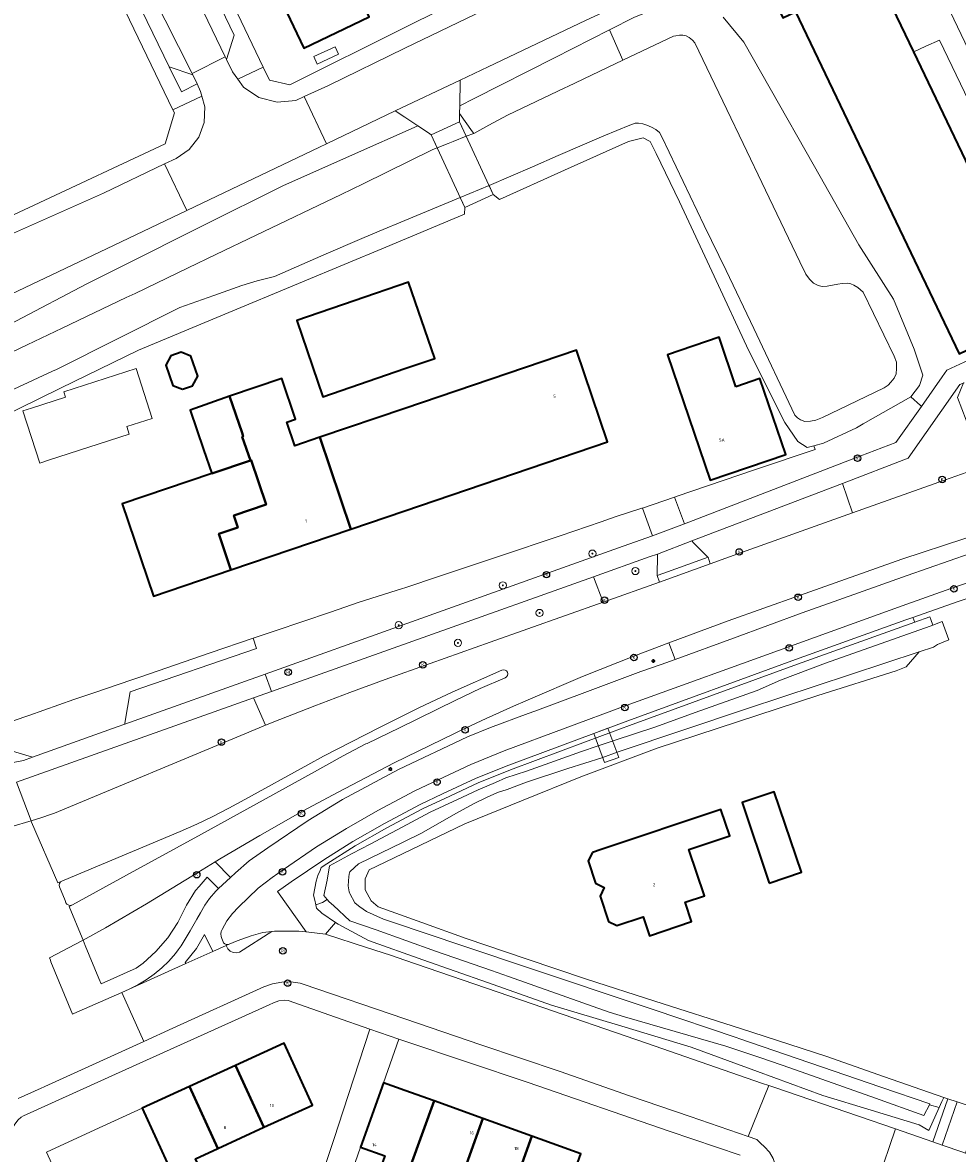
# Model space of a CAD drawing. Header units: metres. Extents: x 73718 to 76933, y 443658 to 446696.
# Tile 24 of 161: x 74457 to 74561, y 445266 to 445392. Entities that reach past the tile are written whole.
import ezdxf
from ezdxf.enums import TextEntityAlignment as Align

# ---------------------------------------------------------------- set-up
doc = ezdxf.new("R2010")
doc.units = ezdxf.units.M
for name, color, linetype, lineweight in [('B-WE-GR-BEPLANTING_CULTUUR_BODEMBEDEKKER-GV', 90, 'Continuous', 18), ('B-WE-GR-BEPLANTING_CULTUUR_BOSPLANTSOEN-GV', 90, 'Continuous', 18), ('B-WE-GR-BEPLANTING_CULTUUR_HEESTERS-GV', 90, 'Continuous', 18), ('B-WE-GR-BEPLANTING_CULTUUR_ROOS-GV', 90, 'Continuous', 18), ('B-WE-GR-BOOM-S', 90, 'Continuous', 25), ('B-WE-IE-MEUBILAIR-S', 7, 'Continuous', 25), ('B-WE-KW-KUNSTWERK_DEK-GV', 170, 'Continuous', 18), ('B-WE-OG-BEBOUWING-GV', 7, 'Continuous', 35), ('B-WE-OG-BEBOUWING-T18', 10, 'Continuous', 18), ('B-WE-OG-BEBOUWING_OVERBOUWING-GV', 7, 'Continuous', 18), ('B-WE-OG-TERREIN_BEGROEID-GV', 7, 'Continuous', 18), ('B-WE-OG-TERREIN_ERF-GV', 7, 'Continuous', 18), ('B-WE-OG-TERREIN_OEVER-GV', 7, 'Continuous', 18), ('B-WE-OG-WATER_SLOOT-GV', 120, 'Continuous', 18), ('B-WE-VH-GESLOTENVERHARDING_ASFALT-GV', 10, 'Continuous', 18), ('B-WE-VH-GESLOTENVERHARDING_BETON-GV', 10, 'Continuous', 18), ('B-WE-VH-HALFVERHARDING_GRASBETONSTEEN-GV', 130, 'Continuous', 18), ('B-WE-VH-ONVERHARD-GV', 252, 'Continuous', 18), ('B-WE-VH-OPENVERHARDING-GV', 30, 'Continuous', 18), ('B-WE-VH-OPENVERHARDING_BETONSTRAATSTEEN-GV', 30, 'Continuous', 18), ('B-WE-VH-OPENVERHARDING_STRAATBAKSTEEN-GV', 30, 'Continuous', 18), ('B-WE-VH-OPENVERHARDING_TEGEL-GV', 30, 'Continuous', 18)]:
    doc.layers.add(name, color=color, linetype=linetype, lineweight=lineweight)
doc.styles.add('NLCS-ISO', font='NLCS-ISO.ttf')
doc.styles.add('NLCS-ISO-M200-T18', font='NLCS-ISO.ttf', dxfattribs={"height": 0.36})

# ---------------------------------------------------------------- blocks, each defined once
blk = doc.blocks.new('SIE-MEUBILAIR_PAAL_LICHTMAST-SO')
for points in [[(-0.62, 0), (-1, 0)], [(-0.71, 0.71), (-0.44, 0.44)], [(0, 1), (0, 0.62)], [(0.44, 0.44), (0.71, 0.71)], [(1, 0), (0.62, 0)], [(-0.71, -0.71), (-0.44, -0.44)], [(0, -0.62), (0, -1)], [(0.44, -0.44), (0.71, -0.71)]]:
    blk.add_lwpolyline(points)
blk.add_circle((0, 0), 0.5)
blk = doc.blocks.new('SIE-MEUBILAIR_PUT_KOLK-SO')
blk.add_circle((0, 0), 1.8)
at = {"style": 'NLCS-ISO'}
blk.add_text('K', height=1.8, dxfattribs=at).set_placement((0, 0), align=Align.MIDDLE_CENTER)
blk = doc.blocks.new('SIE-MEUBILAIR_PUT_RIOOLPUT-SO')
blk.add_circle((0, 0), 1.8)
at = {"style": 'NLCS-ISO'}
blk.add_text('RI', height=1.8, dxfattribs=at).set_placement((0, 0), align=Align.MIDDLE_CENTER)
blk = doc.blocks.new('SGR-BOOM_GBKN-SO')
at = {"linetype": 'ByBlock', "lineweight": 18}
h = blk.add_hatch(color=0, dxfattribs=at)
h.dxf.hatch_style = 1
edge = h.paths.add_edge_path()
edge.add_arc((0, 0), 0.25, 0, 360)
at = {"color": 0, "linetype": 'ByBlock', "lineweight": 18}
for radius in [2, 0.25]:
    blk.add_circle((0, 0), radius, dxfattribs=at)
at = {"color": 0, "linetype": 'ByBlock', "lineweight": 18, "style": 'NLCS-ISO'}
blk.add_attdef('SOORT', (2.5, 0), '', height=1.5, dxfattribs=at)

msp = doc.modelspace()

# ---------------------------------------------------------------- linework, layer by layer
at = {"layer": 'B-WE-GR-BEPLANTING_CULTUUR_BODEMBEDEKKER-GV', "flags": 128}
for points in [[(74530.078, 445321.397), (74536.572, 445323.765), (74544.218, 445326.572), (74548.271, 445328.014), (74555.9, 445330.749), (74565.241, 445333.984), (74570.027, 445335.545), (74577.62, 445337.852), (74583.337, 445339.611), (74584.934, 445340.121), (74584.478, 445341.382), (74582.966, 445340.944), (74576.862, 445339.153), (74569.424, 445336.97), (74562.304, 445334.864), (74555.295, 445332.54), (74543.92, 445328.521), (74535.95, 445325.704), (74529.372, 445323.231)], [(74478.906, 445298.878), (74476.961, 445297.676), (74471.267, 445294.192), (74466.706, 445291.51), (74464.194, 445290.165), (74464.449, 445289.547), (74465.962, 445285.879), (74466.212, 445285.274), (74466.219, 445285.277), (74470.092, 445287.031), (74470.884, 445287.598), (74472.293, 445288.906), (74473.612, 445290.404), (74474.755, 445292.117), (74475.717, 445294.06), (74476.711, 445295.67), (74477.118, 445296.138), (74478.024, 445297.178), (74479.281, 445295.903), (74480.591, 445297.134)]]:
    msp.add_lwpolyline(points, close=True, dxfattribs=at)
at = {"layer": 'B-WE-GR-BEPLANTING_CULTUUR_BOSPLANTSOEN-GV', "flags": 128}
msp.add_lwpolyline([(74451.232, 445312.706), (74458.569, 445310.511), (74467.987, 445313.878), (74468.844, 445314.185), (74468.861, 445314.288), (74469.425, 445317.785), (74483.499, 445322.594), (74483.122, 445323.742), (74478.35, 445322.128), (74470.608, 445319.457), (74469.642, 445319.127), (74465.401, 445317.678), (74463.189, 445316.914), (74458.173, 445315.157), (74455.013, 445314.079)], close=True, dxfattribs=at)
at = {"layer": 'B-WE-GR-BEPLANTING_CULTUUR_HEESTERS-GV', "flags": 128}
for points in [[(74476.417, 445386.461), (74473.771, 445387.326), (74475.135, 445384.558), (74476.883, 445385.447)], [(74549.798, 445337.691), (74560.045, 445341.351), (74564.439, 445342.892), (74564.217, 445343.467), (74562.938, 445346.774), (74562.928, 445346.77), (74561.487, 445350.527), (74562.166, 445352.159), (74562.222, 445352.187), (74561.759, 445351.974), (74556.006, 445343.786), (74548.67, 445340.982)], [(74484.513, 445314.067), (74486.074, 445314.705), (74489.966, 445316.237), (74493.879, 445317.717), (74497.811, 445319.146), (74509.506, 445323.306), (74522.047, 445327.767), (74520.969, 445330.59), (74485.151, 445317.823), (74483.175, 445317.118)]]:
    msp.add_lwpolyline(points, close=True, dxfattribs=at)
at = {"layer": 'B-WE-GR-BEPLANTING_CULTUUR_ROOS-GV', "flags": 128}
for points in [[(74548.67, 445340.982), (74531.916, 445334.58), (74532.118, 445334.378), (74533.72, 445332.777), (74533.727, 445332.757), (74533.958, 445332.033), (74537.465, 445333.285), (74549.798, 445337.691)], [(74522.047, 445327.767), (74528.318, 445329.998), (74528.061, 445330.74), (74528.107, 445333.005), (74528.109, 445333.105), (74527.19, 445332.808), (74520.969, 445330.59)], [(74483.175, 445317.118), (74456.792, 445307.714), (74458.415, 445303.423), (74459.618, 445303.782), (74460.584, 445304.119), (74461.005, 445304.279), (74482.202, 445313.121), (74484.513, 445314.067)]]:
    msp.add_lwpolyline(points, close=True, dxfattribs=at)
at = {"layer": 'B-WE-KW-KUNSTWERK_DEK-GV', "flags": 128}
for points in [[(74506.675, 445371.673), (74509.826, 445373.128), (74506.086, 445381.228), (74502.936, 445379.773)], [(74522.591, 445313.735), (74521.022, 445313.152), (74522.228, 445309.908), (74523.797, 445310.491)]]:
    msp.add_lwpolyline(points, close=True, dxfattribs=at)
at = {"layer": 'B-WE-OG-BEBOUWING-GV', "flags": 128}
for points in [[(74556.63, 445388.988), (74552.396, 445397.829), (74553.904, 445398.551), (74551.747, 445403.056), (74549.434, 445401.949), (74549.001, 445402.852), (74546.967, 445401.878), (74547.388, 445400.998), (74539.856, 445397.391), (74542.055, 445392.8), (74543.445, 445393.466), (74561.675, 445355.398), (74570.656, 445359.699)], [(74493.353, 445398.507), (74486.076, 445395.054), (74488.768, 445389.429), (74496.033, 445392.906)], [(74500, 445353.75), (74503.333, 445354.894), (74500.416, 445363.391), (74494.357, 445361.311), (74487.967, 445359.117), (74490.884, 445350.621)], [(74536.839, 445351.744), (74534.97, 445357.235), (74529.205, 445355.273), (74533.953, 445341.324), (74542.388, 445344.195), (74539.509, 445352.653)], [(74475.245, 445351.454), (74476.391, 445351.845), (74476.977, 445352.901), (74476.174, 445355.127), (74475.126, 445355.584), (74473.981, 445355.193), (74473.394, 445354.137), (74474.187, 445351.871)], [(74493.998, 445335.898), (74500, 445337.937), (74522.55, 445345.598), (74519.079, 445355.814), (74500, 445349.333), (74490.528, 445346.115)], [(74481.906, 445346.172), (74482.809, 445343.525), (74482.908, 445343.559), (74484.574, 445338.621), (74480.964, 445337.392), (74481.408, 445336.087), (74479.303, 445335.37), (74480.622, 445331.354), (74493.998, 445335.898), (74490.528, 445346.115), (74487.76, 445345.175), (74486.869, 445347.798), (74487.822, 445348.141), (74486.299, 445352.635), (74480.5, 445350.693), (74481.885, 445346.59), (74482.014, 445346.208)], [(74478.516, 445342.067), (74482.809, 445343.525), (74481.906, 445346.172), (74482.014, 445346.208), (74481.885, 445346.59), (74480.5, 445350.693), (74476.12, 445349.131), (74477.608, 445344.741)], [(74480.622, 445331.354), (74479.303, 445335.37), (74481.408, 445336.087), (74480.964, 445337.392), (74484.574, 445338.621), (74482.908, 445343.559), (74482.809, 445343.525), (74478.516, 445342.067), (74468.568, 445338.689), (74472.049, 445328.442)], [(74540.535, 445296.492), (74544.116, 445297.699), (74541.095, 445306.667), (74537.514, 445305.46)], [(74520.873, 445299.92), (74520.4, 445298.971), (74521.227, 445296.495), (74522.186, 445295.994), (74521.716, 445295.035), (74522.651, 445292.237), (74523.6, 445291.764), (74526.506, 445292.735), (74527.203, 445290.648), (74531.9, 445292.218), (74531.182, 445294.365), (74533.322, 445295.08), (74531.599, 445300.231), (74536.141, 445301.75), (74535.156, 445304.695), (74521.839, 445300.243)], [(74481.167, 445276.214), (74484.326, 445269.322), (74489.735, 445271.801), (74486.576, 445278.693)], [(74481.167, 445276.214), (74476.032, 445273.861), (74479.189, 445266.969), (74484.326, 445269.322)], [(74475.942, 445259.585), (74476.151, 445259.681), (74476.936, 445257.964), (74477.303, 445257.126), (74480.105, 445258.41), (74476.704, 445265.83), (74479.189, 445266.969), (74476.032, 445273.861), (74470.773, 445271.451), (74473.95, 445264.499), (74473.735, 445264.4)], [(74503.249, 445272.261), (74500, 445273.429), (74497.64, 445274.277), (74495.065, 445267.113), (74497.786, 445266.135), (74496.546, 445262.687), (74495.665, 445260.207), (74498.546, 445259.179), (74499.436, 445261.656), (74500.673, 445265.097)], [(74499.436, 445261.656), (74502.01, 445260.738), (74503.245, 445264.172), (74506.117, 445263.14), (74508.692, 445270.304), (74503.249, 445272.261), (74500.673, 445265.097)], [(74509.535, 445255.159), (74510.533, 445257.808), (74510.365, 445257.871), (74511.556, 445261.185), (74514.131, 445268.349), (74508.692, 445270.304), (74506.117, 445263.14), (74508.669, 445262.223), (74507.429, 445258.774), (74507.592, 445258.716), (74506.661, 445256.241)], [(74514.131, 445268.349), (74511.556, 445261.185), (74517.005, 445259.226), (74519.589, 445266.387)]]:
    msp.add_lwpolyline(points, close=True, dxfattribs=at)
at = {"layer": 'B-WE-OG-BEBOUWING_OVERBOUWING-GV', "flags": 128}
msp.add_lwpolyline([(74492.236, 445389.567), (74489.877, 445388.481), (74490.259, 445387.651), (74492.618, 445388.736)], close=True, dxfattribs=at)
at = {"layer": 'B-WE-OG-TERREIN_BEGROEID-GV', "flags": 128}
for points in [[(74522.762, 445391.467), (74525.547, 445392.881), (74529.514, 445394.417), (74532.074, 445394.545), (74533.866, 445393.905), (74531.052, 445397.646), (74528.099, 445396.255), (74520.097, 445392.485), (74509.282, 445387.351), (74506.135, 445385.864), (74506.105, 445383.012), (74507.713, 445383.828), (74516.63, 445388.355)], [(74506.096, 445382.155), (74507.534, 445380.111), (74507.661, 445379.931), (74509.33, 445380.832), (74511.427, 445381.963), (74517.783, 445384.989), (74518.148, 445385.163), (74524.251, 445388.066), (74522.762, 445391.467), (74516.63, 445388.355), (74507.713, 445383.828), (74506.105, 445383.012)], [(74501.435, 445380.775), (74500, 445381.734), (74498.932, 445382.448), (74491.264, 445378.758), (74490.502, 445378.392), (74477.464, 445372.173), (74475.739, 445371.35), (74465.236, 445366.336), (74454.683, 445361.331), (74449.152, 445358.661), (74449.118, 445355.191), (74456.713, 445359.047), (74464.626, 445363.189), (74468.533, 445365.148), (74477.472, 445369.629), (74486.412, 445374.111), (74493.847, 445377.4), (74501.358, 445380.723)], [(74506.086, 445381.228), (74506.836, 445379.604), (74507.661, 445379.931), (74507.534, 445380.111), (74506.096, 445382.155)], [(74556.279, 445350.63), (74550.982, 445347.603), (74550.232, 445347.175), (74546.584, 445345.447), (74545.516, 445345.166), (74545.642, 445344.734), (74538.913, 445342.474), (74530.304, 445339.552), (74530.009, 445339.451), (74531.106, 445336.497), (74549.953, 445343.744), (74554.614, 445345.536), (74557.46, 445349.552), (74557.356, 445349.648)], [(74515.986, 445331.04), (74524.269, 445334.001), (74527.568, 445335.161), (74526.431, 445338.227), (74526.369, 445338.206), (74523.397, 445337.244), (74521.844, 445336.716), (74517.277, 445335.163), (74510.407, 445332.854), (74503.857, 445330.647), (74500, 445329.374), (74499.748, 445329.291), (74494.91, 445327.764), (74491.737, 445326.659), (74485.558, 445324.566), (74483.122, 445323.742), (74483.499, 445322.594), (74469.425, 445317.785), (74468.861, 445314.288), (74468.844, 445314.185), (74484.444, 445319.762)], [(74489.019, 445291.07), (74491.169, 445290.805), (74492.275, 445292.122), (74490.762, 445293.15), (74490.186, 445293.726), (74490.101, 445294.067), (74489.97, 445294.59), (74489.826, 445295.166), (74490.125, 445296.706), (74490.126, 445296.713), (74490.353, 445297.463), (74490.525, 445297.773), (74490.698, 445298.234), (74491.303, 445298.646), (74494.479, 445300.648), (74498.008, 445302.639), (74501.959, 445304.762), (74504.431, 445305.926), (74504.432, 445305.926), (74504.434, 445305.927), (74508.16, 445307.655), (74511.754, 445309.118), (74520.089, 445312.218), (74522.976, 445313.292), (74524.981, 445314.037), (74543.664, 445320.852), (74556.722, 445325.555), (74556.508, 445326.061), (74555.732, 445325.787), (74543.477, 445321.369), (74524.791, 445314.553), (74522.923, 445313.859), (74511.554, 445309.63), (74507.94, 445308.16), (74504.2, 445306.425), (74501.712, 445305.253), (74497.743, 445303.12), (74494.209, 445301.127), (74490.994, 445299.101), (74487.35, 445296.623), (74485.833, 445295.552)], [(74560.396, 445272.487), (74559.946, 445272.633), (74559.748, 445272.195), (74559.448, 445271.529), (74558.29, 445268.961), (74557.213, 445269.617), (74551.876, 445271.225), (74546.484, 445272.849), (74539.213, 445275.535), (74531.869, 445278.248), (74524.133, 445280.576), (74516.319, 445282.928), (74509.192, 445285.435), (74501.993, 445287.967), (74495.946, 445290.127), (74492.562, 445291.927), (74492.275, 445292.122), (74491.169, 445290.805), (74495.743, 445289.342), (74498.414, 445288.474), (74500, 445287.922), (74514.157, 445283.061), (74526.892, 445278.674), (74539.802, 445274.211), (74540.479, 445273.98), (74541.156, 445273.748), (74550.452, 445270.57), (74554.596, 445269.142), (74558.74, 445267.713)]]:
    msp.add_lwpolyline(points, close=True, dxfattribs=at)
at = {"layer": 'B-WE-OG-TERREIN_ERF-GV', "flags": 128}
for points in [[(74453.009, 445452.564), (74484.244, 445387.295), (74484.93, 445385.863), (74487.198, 445385.341), (74500, 445391.716), (74503.979, 445393.696)], [(74496.033, 445392.906), (74488.768, 445389.429), (74486.076, 445395.054)], [(74535.402, 445392.881), (74537.705, 445390.065), (74540.623, 445384.929), (74545.564, 445376.234), (74550.504, 445367.54), (74554.359, 445361.477), (74556.663, 445355.91), (74557.623, 445353.03), (74557.239, 445351.878), (74556.279, 445350.63), (74557.356, 445349.648), (74557.46, 445349.552), (74559.784, 445352.833), (74560.306, 445353.569), (74573.298, 445359.601), (74574.2, 445360.02), (74573.962, 445360.527), (74566.942, 445374.789), (74559.479, 445390.311), (74557.955, 445389.623), (74556.63, 445388.988), (74570.656, 445359.699), (74561.675, 445355.398), (74543.445, 445393.466)], [(74455.013, 445314.079), (74458.173, 445315.157), (74463.189, 445316.914), (74465.401, 445317.678), (74469.642, 445319.127), (74470.608, 445319.457), (74478.35, 445322.128), (74483.122, 445323.742), (74485.558, 445324.566), (74491.737, 445326.659), (74494.91, 445327.764), (74499.748, 445329.291), (74500, 445329.374), (74503.857, 445330.647), (74510.407, 445332.854), (74517.277, 445335.163), (74521.844, 445336.716), (74523.397, 445337.244), (74526.369, 445338.206), (74526.431, 445338.227), (74530.009, 445339.451), (74530.304, 445339.552), (74538.913, 445342.474), (74545.642, 445344.734), (74545.516, 445345.166), (74544.76, 445344.967), (74543.705, 445345.639), (74542.265, 445347.751), (74538.233, 445355.814), (74534.413, 445364.028), (74530.554, 445372.324), (74527.962, 445377.699), (74527.291, 445379.043), (74526.523, 445379.427), (74524.891, 445379.043), (74517.752, 445375.832), (74510.541, 445372.588), (74509.826, 445373.128), (74506.675, 445371.673), (74506.618, 445370.924), (74497.876, 445367.281), (74488.607, 445363.397), (74479.534, 445359.625), (74470.369, 445355.814), (74461.695, 445351.566), (74452.543, 445347.092)], [(74568.711, 445330.245), (74561.438, 445327.803), (74556.508, 445326.061), (74556.722, 445325.555), (74558.387, 445326.143), (74558.5, 445325.845), (74558.74, 445325.215), (74559.764, 445325.601), (74560.532, 445323.559), (74559.257, 445323.036), (74558.815, 445322.756), (74557.206, 445322.227), (74555.771, 445320.58), (74554.646, 445320.117), (74545.948, 445317.372), (74528.06, 445311.524), (74519.559, 445308.341), (74513.148, 445305.726), (74506.672, 445303.085), (74497.818, 445298.838), (74496.018, 445297.974), (74495.586, 445296.966), (74495.586, 445295.742), (74496.234, 445294.518), (74497.026, 445293.87), (74501.896, 445292.115), (74506.816, 445290.343), (74513.478, 445288.086), (74520.207, 445285.807), (74527.804, 445283.363), (74537.324, 445280.302), (74546.844, 445277.24), (74553.362, 445274.948), (74559.946, 445272.633), (74560.396, 445272.487), (74561.432, 445272.15), (74563.969, 445271.324)], [(74490.484, 445263.06), (74492.144, 445268.088), (74493.15, 445271.141), (74496.104, 445280.26), (74492.275, 445281.592), (74487.025, 445283.421), (74486.598, 445283.463), (74485.974, 445283.391), (74485.394, 445283.193), (74484.899, 445282.965), (74482.999, 445282.087), (74468.95, 445275.744), (74457.563, 445270.584), (74457.319, 445270.447), (74456.995, 445270.147), (74456.591, 445269.675), (74456.288, 445269.115), (74456.1, 445268.531), (74455.975, 445267.844), (74455.964, 445267.12), (74456.081, 445266.295)], [(74537.285, 445266.206), (74529.419, 445268.898), (74513.711, 445274.298), (74500, 445278.902), (74499.323, 445279.141), (74497.64, 445274.277), (74500, 445273.429), (74503.249, 445272.261), (74508.692, 445270.304), (74514.131, 445268.349), (74519.589, 445266.387)], [(74463.096, 445260.057), (74460.114, 445266.566), (74465.522, 445269.045), (74470.773, 445271.451), (74476.032, 445273.861), (74481.167, 445276.214), (74486.576, 445278.693), (74489.735, 445271.801), (74484.326, 445269.322), (74479.189, 445266.969), (74476.704, 445265.83)]]:
    msp.add_lwpolyline(points, dxfattribs=at)
for points in [[(74500, 445353.75), (74490.884, 445350.621), (74487.967, 445359.117), (74494.357, 445361.311), (74500.416, 445363.391), (74503.333, 445354.894)], [(74536.839, 445351.744), (74539.509, 445352.653), (74542.388, 445344.195), (74533.953, 445341.324), (74529.205, 445355.273), (74534.97, 445357.235)], [(74480.622, 445331.354), (74472.049, 445328.442), (74468.568, 445338.689), (74478.516, 445342.067), (74477.608, 445344.741), (74476.12, 445349.131), (74480.5, 445350.693), (74486.299, 445352.635), (74487.822, 445348.141), (74486.869, 445347.798), (74487.76, 445345.175), (74490.528, 445346.115), (74500, 445349.333), (74519.079, 445355.814), (74522.55, 445345.598), (74500, 445337.937), (74493.998, 445335.898)], [(74475.245, 445351.454), (74474.187, 445351.871), (74473.394, 445354.137), (74473.981, 445355.193), (74475.126, 445355.584), (74476.174, 445355.127), (74476.977, 445352.901), (74476.391, 445351.845)], [(74469.056, 445347.304), (74469.334, 445346.443), (74460.354, 445343.548), (74459.379, 445343.234), (74457.505, 445349.047), (74458.48, 445349.361), (74462.238, 445350.573), (74462.051, 445351.155), (74470.095, 445353.748), (74471.878, 445348.214)], [(74540.535, 445296.492), (74537.514, 445305.46), (74541.095, 445306.667), (74544.116, 445297.699)], [(74520.873, 445299.92), (74521.839, 445300.243), (74535.156, 445304.695), (74536.141, 445301.75), (74531.599, 445300.231), (74533.322, 445295.08), (74531.182, 445294.365), (74531.9, 445292.218), (74527.203, 445290.648), (74526.506, 445292.735), (74523.6, 445291.764), (74522.651, 445292.237), (74521.716, 445295.035), (74522.186, 445295.994), (74521.227, 445296.495), (74520.4, 445298.971)], [(74495.665, 445260.207), (74496.546, 445262.687), (74497.786, 445266.135), (74495.065, 445267.113), (74492.957, 445261.043)]]:
    msp.add_lwpolyline(points, close=True, dxfattribs=at)
at = {"layer": 'B-WE-OG-TERREIN_OEVER-GV', "flags": 128}
for points in [[(74525.547, 445392.881), (74522.762, 445391.467), (74524.251, 445388.066), (74527.076, 445389.41), (74529.881, 445390.736), (74530.161, 445390.8), (74530.554, 445390.851), (74530.923, 445390.852), (74531.278, 445390.789), (74531.622, 445390.599), (74532.016, 445390.307), (74532.245, 445389.99), (74535.808, 445382.606), (74537.646, 445378.796), (74540.125, 445373.626), (74543.951, 445365.649), (74544.6, 445364.265), (74545.02, 445363.694), (74545.478, 445363.276), (74545.974, 445362.985), (74546.419, 445362.909), (74546.965, 445362.923), (74547.591, 445363.038), (74548.179, 445363.146), (74548.656, 445363.239), (74549.241, 445363.254), (74549.626, 445363.193), (74549.933, 445363.054), (74550.395, 445362.777), (74550.999, 445362.255), (74554.432, 445355.123), (74554.712, 445354.476), (74554.713, 445353.778), (74554.65, 445353.181), (74554.435, 445352.685), (74554.08, 445352.227), (74553.775, 445351.922), (74553.331, 445351.604), (74549.332, 445349.692), (74546.463, 445348.316), (74545.727, 445347.998), (74545.143, 445347.895), (74544.495, 445347.882), (74544.025, 445348.046), (74543.694, 445348.287), (74543.402, 445348.578), (74538.816, 445358.224), (74535.729, 445364.659), (74533.313, 445369.696), (74528.626, 445379.468), (74528.346, 445380.027), (74527.939, 445380.356), (74527.443, 445380.622), (74526.909, 445380.85), (74526.477, 445381.002), (74525.982, 445381.052), (74525.626, 445381.064), (74525.016, 445380.847), (74522.134, 445379.661), (74517.047, 445377.459), (74514.189, 445376.222), (74509.365, 445374.127), (74509.826, 445373.128), (74510.541, 445372.588), (74517.752, 445375.832), (74524.891, 445379.043), (74526.523, 445379.427), (74527.291, 445379.043), (74527.962, 445377.699), (74530.554, 445372.324), (74534.413, 445364.028), (74538.233, 445355.814), (74542.265, 445347.751), (74543.705, 445345.639), (74544.76, 445344.967), (74545.516, 445345.166), (74546.584, 445345.447), (74550.232, 445347.175), (74550.982, 445347.603), (74556.279, 445350.63), (74557.239, 445351.878), (74557.623, 445353.03), (74556.663, 445355.91), (74554.359, 445361.477), (74550.504, 445367.54), (74545.564, 445376.234), (74540.623, 445384.929), (74537.705, 445390.065), (74535.402, 445392.881)], [(74455.404, 445355.161), (74457.982, 445356.393), (74461.885, 445358.258), (74469.001, 445361.65), (74469.99, 445362.127), (74475.875, 445364.965), (74478.988, 445366.449), (74483.473, 445368.587), (74492.897, 445373.13), (74495.349, 445374.329), (74503.125, 445378.131), (74503.606, 445378.322), (74502.936, 445379.773), (74502.631, 445379.977), (74501.435, 445380.775), (74501.358, 445380.723), (74493.847, 445377.4), (74486.412, 445374.111), (74477.472, 445369.629), (74468.533, 445365.148), (74464.626, 445363.189), (74456.713, 445359.047)]]:
    msp.add_lwpolyline(points, dxfattribs=at)
for points in [[(74451.614, 445349.196), (74452.543, 445347.092), (74461.695, 445351.566), (74470.369, 445355.814), (74479.534, 445359.625), (74488.607, 445363.397), (74497.876, 445367.281), (74506.618, 445370.924), (74506.675, 445371.673), (74506.154, 445372.801), (74500, 445370.247), (74497.134, 445369.032), (74495.226, 445368.223), (74490.977, 445366.416), (74485.496, 445364.021), (74483.555, 445363.514), (74481.845, 445362.999), (74478.732, 445361.903), (74474.953, 445360.572), (74461.229, 445353.66), (74460.813, 445353.467)], [(74490.101, 445294.067), (74490.823, 445294.333), (74491.363, 445294.679), (74490.999, 445295.126), (74491.343, 445296.838), (74491.618, 445298.41), (74494.062, 445299.775), (74494.148, 445299.783), (74496.154, 445300.849), (74499.684, 445302.72), (74502.81, 445304.378), (74505.874, 445305.821), (74508.15, 445306.878), (74510.084, 445307.69), (74511.22, 445308.202), (74513.54, 445308.956), (74519.653, 445311.145), (74521.379, 445311.73), (74523.291, 445312.366), (74527.914, 445313.905), (74532.301, 445315.483), (74539.192, 445317.92), (74541.795, 445319.067), (74546.808, 445320.976), (74558.455, 445325.107), (74558.74, 445325.215), (74558.5, 445325.845), (74558.387, 445326.143), (74556.722, 445325.555), (74543.664, 445320.852), (74524.981, 445314.037), (74522.976, 445313.292), (74520.089, 445312.218), (74511.754, 445309.118), (74508.16, 445307.655), (74504.434, 445305.927), (74504.432, 445305.926), (74504.431, 445305.926), (74501.959, 445304.762), (74498.008, 445302.639), (74494.479, 445300.648), (74491.303, 445298.646), (74490.698, 445298.234), (74490.525, 445297.773), (74490.353, 445297.463), (74490.126, 445296.713), (74490.125, 445296.706), (74489.826, 445295.166), (74489.97, 445294.59)], [(74558.355, 445271.829), (74559.448, 445271.529), (74559.748, 445272.195), (74559.946, 445272.633), (74553.362, 445274.948), (74546.844, 445277.24), (74537.324, 445280.302), (74527.804, 445283.363), (74520.207, 445285.807), (74513.478, 445288.086), (74506.816, 445290.343), (74501.896, 445292.115), (74497.026, 445293.87), (74496.234, 445294.518), (74495.586, 445295.742), (74495.586, 445296.966), (74496.018, 445297.974), (74497.818, 445298.838), (74506.672, 445303.085), (74513.148, 445305.726), (74519.559, 445308.341), (74528.06, 445311.524), (74545.948, 445317.372), (74554.646, 445320.117), (74555.771, 445320.58), (74557.206, 445322.227), (74538.114, 445315.948), (74530.694, 445313.43), (74527.711, 445312.433), (74527.174, 445312.254), (74527.166, 445312.251), (74523.742, 445311.094), (74521.909, 445310.458), (74518.146, 445309.235), (74513.531, 445307.723), (74511.377, 445306.914), (74510.318, 445306.565), (74509.077, 445306.023), (74507.635, 445305.308), (74505.662, 445304.261), (74501.857, 445302.072), (74499.806, 445301.07), (74494.845, 445298.638), (74493.918, 445297.803), (74493.872, 445297.762), (74493.855, 445297.665), (74493.775, 445297.227), (74493.678, 445296.206), (74493.803, 445295.537), (74493.824, 445295.427), (74493.878, 445295.327), (74494.437, 445294.295), (74494.456, 445294.26), (74494.982, 445293.876), (74495.721, 445293.336), (74497.607, 445292.484), (74499.529, 445291.858), (74501.578, 445291.169), (74513.201, 445287.263), (74527.5, 445282.458), (74536.978, 445279.273), (74537.168, 445279.209), (74552.966, 445273.794), (74558.407, 445271.929)], [(74490.101, 445294.067), (74490.186, 445293.726), (74490.762, 445293.15), (74492.275, 445292.122), (74492.562, 445291.927), (74495.946, 445290.127), (74501.993, 445287.967), (74509.192, 445285.435), (74516.319, 445282.928), (74524.133, 445280.576), (74531.869, 445278.248), (74539.213, 445275.535), (74546.484, 445272.849), (74551.876, 445271.225), (74557.213, 445269.617), (74558.29, 445268.961), (74559.448, 445271.529), (74558.355, 445271.829), (74557.744, 445270.644), (74552.351, 445272.563), (74542.833, 445275.949), (74539.708, 445277.002), (74535.693, 445278.355), (74524.441, 445281.633), (74522.719, 445282.134), (74511.526, 445286.115), (74509.656, 445286.767), (74503.418, 445288.941), (74496.822, 445291.305), (74493.872, 445292.315), (74492.079, 445294.012), (74491.586, 445294.406), (74491.363, 445294.679), (74490.823, 445294.333)]]:
    msp.add_lwpolyline(points, close=True, dxfattribs=at)
at = {"layer": 'B-WE-OG-WATER_SLOOT-GV', "flags": 128}
msp.add_lwpolyline([(74451.614, 445349.196), (74460.813, 445353.467), (74461.229, 445353.66), (74474.953, 445360.572), (74478.732, 445361.903), (74481.845, 445362.999), (74483.555, 445363.514), (74485.496, 445364.021), (74490.977, 445366.416), (74495.226, 445368.223), (74497.134, 445369.032), (74500, 445370.247), (74506.154, 445372.801), (74509.365, 445374.127), (74514.189, 445376.222), (74517.047, 445377.459), (74522.134, 445379.661), (74525.016, 445380.847), (74525.626, 445381.064), (74525.982, 445381.052), (74526.477, 445381.002), (74526.909, 445380.85), (74527.443, 445380.622), (74527.939, 445380.356), (74528.346, 445380.027), (74528.626, 445379.468), (74533.313, 445369.696), (74535.729, 445364.659), (74538.816, 445358.224), (74543.402, 445348.578), (74543.694, 445348.287), (74544.025, 445348.046), (74544.495, 445347.882), (74545.143, 445347.895), (74545.727, 445347.998), (74546.463, 445348.316), (74549.332, 445349.692), (74553.331, 445351.604), (74553.775, 445351.922), (74554.08, 445352.227), (74554.435, 445352.685), (74554.65, 445353.181), (74554.713, 445353.778), (74554.712, 445354.476), (74554.432, 445355.123), (74550.999, 445362.255), (74550.395, 445362.777), (74549.933, 445363.054), (74549.626, 445363.193), (74549.241, 445363.254), (74548.656, 445363.239), (74548.179, 445363.146), (74547.591, 445363.038), (74546.965, 445362.923), (74546.419, 445362.909), (74545.974, 445362.985), (74545.478, 445363.276), (74545.02, 445363.694), (74544.6, 445364.265), (74543.951, 445365.649), (74540.125, 445373.626), (74537.646, 445378.796), (74535.808, 445382.606), (74532.245, 445389.99), (74532.016, 445390.307), (74531.622, 445390.599), (74531.278, 445390.789), (74530.923, 445390.852), (74530.554, 445390.851), (74530.161, 445390.8), (74529.881, 445390.736), (74527.076, 445389.41), (74524.251, 445388.066), (74518.148, 445385.163), (74517.783, 445384.989), (74511.427, 445381.963), (74509.33, 445380.832), (74507.661, 445379.931), (74506.836, 445379.604), (74505.392, 445379.03), (74504.814, 445378.801), (74503.606, 445378.322), (74503.125, 445378.131), (74495.349, 445374.329), (74492.897, 445373.13), (74483.473, 445368.587), (74478.988, 445366.449), (74475.875, 445364.965), (74469.99, 445362.127), (74469.001, 445361.65), (74461.885, 445358.258), (74457.982, 445356.393), (74455.404, 445355.161)], dxfattribs=at)
msp.add_lwpolyline([(74491.363, 445294.679), (74491.586, 445294.406), (74492.079, 445294.012), (74493.872, 445292.315), (74496.822, 445291.305), (74503.418, 445288.941), (74509.656, 445286.767), (74511.526, 445286.115), (74522.719, 445282.134), (74524.441, 445281.633), (74535.693, 445278.355), (74539.708, 445277.002), (74542.833, 445275.949), (74552.351, 445272.563), (74557.744, 445270.644), (74558.355, 445271.829), (74558.407, 445271.929), (74552.966, 445273.794), (74537.168, 445279.209), (74536.978, 445279.273), (74527.5, 445282.458), (74513.201, 445287.263), (74501.578, 445291.169), (74499.529, 445291.858), (74497.607, 445292.484), (74495.721, 445293.336), (74494.982, 445293.876), (74494.456, 445294.26), (74494.437, 445294.295), (74493.878, 445295.327), (74493.824, 445295.427), (74493.803, 445295.537), (74493.678, 445296.206), (74493.775, 445297.227), (74493.855, 445297.665), (74493.872, 445297.762), (74493.918, 445297.803), (74494.845, 445298.638), (74499.806, 445301.07), (74501.857, 445302.072), (74505.662, 445304.261), (74507.635, 445305.308), (74509.077, 445306.023), (74510.318, 445306.565), (74511.377, 445306.914), (74513.531, 445307.723), (74518.146, 445309.235), (74521.909, 445310.458), (74523.742, 445311.094), (74527.166, 445312.251), (74527.174, 445312.254), (74527.711, 445312.433), (74530.694, 445313.43), (74538.114, 445315.948), (74557.206, 445322.227), (74558.815, 445322.756), (74559.257, 445323.036), (74560.532, 445323.559), (74559.764, 445325.601), (74558.74, 445325.215), (74558.455, 445325.107), (74546.808, 445320.976), (74541.795, 445319.067), (74539.192, 445317.92), (74532.301, 445315.483), (74527.914, 445313.905), (74523.291, 445312.366), (74521.379, 445311.73), (74519.653, 445311.145), (74513.54, 445308.956), (74511.22, 445308.202), (74510.084, 445307.69), (74508.15, 445306.878), (74505.874, 445305.821), (74502.81, 445304.378), (74499.684, 445302.72), (74496.154, 445300.849), (74494.148, 445299.783), (74494.062, 445299.775), (74491.618, 445298.41), (74491.343, 445296.838), (74490.999, 445295.126)], close=True, dxfattribs=at)
at = {"layer": 'B-WE-VH-GESLOTENVERHARDING_ASFALT-GV', "flags": 128}
msp.add_lwpolyline([(74506.675, 445371.673), (74509.826, 445373.128), (74506.086, 445381.228), (74502.936, 445379.773)], close=True, dxfattribs=at)
msp.add_lwpolyline([(74564.439, 445342.892), (74560.045, 445341.351), (74549.798, 445337.691), (74537.465, 445333.285), (74533.958, 445332.033), (74528.318, 445329.998), (74522.047, 445327.767), (74509.506, 445323.306), (74497.811, 445319.146), (74493.879, 445317.717), (74489.966, 445316.237), (74486.074, 445314.705), (74484.513, 445314.067), (74482.202, 445313.121), (74461.005, 445304.279), (74460.584, 445304.119), (74459.618, 445303.782), (74458.415, 445303.423), (74458.473, 445303.289), (74461.396, 445296.541), (74461.843, 445296.724), (74462.095, 445296.821), (74475.012, 445302.232), (74476.869, 445303.051), (74478.646, 445303.906), (74480.424, 445304.827), (74482.184, 445305.797), (74489.192, 445309.652), (74490.954, 445310.634), (74497.179, 445313.826), (74501.641, 445316.035), (74505.271, 445317.752), (74510.791, 445320.202), (74510.961, 445320.242), (74511.147, 445320.211), (74511.305, 445320.108), (74511.404, 445319.964), (74511.443, 445319.794), (74511.411, 445319.608), (74511.308, 445319.45), (74511.164, 445319.352), (74508.393, 445318.148), (74505.672, 445316.866), (74499.386, 445313.79), (74495.803, 445312.048), (74495.675, 445311.981), (74493.128, 445310.649), (74489.623, 445308.714), (74477.372, 445301.93), (74469.05, 445297.373), (74463.012, 445294.068), (74462.659, 445293.887), (74464.1, 445290.393), (74464.194, 445290.165), (74466.706, 445291.51), (74471.267, 445294.192), (74476.961, 445297.676), (74478.906, 445298.878), (74479.552, 445299.278), (74483.871, 445301.795), (74488.621, 445304.488), (74492.581, 445306.632), (74498.813, 445309.89), (74506.836, 445313.788), (74509.055, 445314.831), (74512.423, 445316.328), (74513.106, 445316.632), (74513.722, 445316.906), (74519.756, 445319.489), (74525.641, 445321.829), (74529.372, 445323.231), (74535.95, 445325.704), (74543.92, 445328.521), (74555.295, 445332.54), (74562.304, 445334.864)], dxfattribs=at)
at = {"layer": 'B-WE-VH-GESLOTENVERHARDING_BETON-GV', "flags": 128}
msp.add_lwpolyline([(74532.805, 445332.429), (74528.795, 445331.002), (74528.061, 445330.74), (74528.318, 445329.998), (74533.958, 445332.033), (74533.727, 445332.757)], close=True, dxfattribs=at)
at = {"layer": 'B-WE-VH-HALFVERHARDING_GRASBETONSTEEN-GV', "flags": 128}
msp.add_lwpolyline([(74561.432, 445272.15), (74559.793, 445267.35), (74562.081, 445266.561), (74562.38, 445266.458), (74562.911, 445268.03), (74563.672, 445270.399), (74563.969, 445271.324)], close=True, dxfattribs=at)
at = {"layer": 'B-WE-VH-ONVERHARD-GV', "flags": 128}
for points in [[(74503.606, 445378.322), (74504.814, 445378.801), (74505.392, 445379.03), (74506.836, 445379.604), (74506.086, 445381.228), (74502.936, 445379.773)], [(74506.154, 445372.801), (74506.675, 445371.673), (74509.826, 445373.128), (74509.365, 445374.127)]]:
    msp.add_lwpolyline(points, close=True, dxfattribs=at)
at = {"layer": 'B-WE-VH-OPENVERHARDING-GV', "flags": 128}
for points in [[(74522.591, 445313.735), (74521.022, 445313.152), (74522.228, 445309.908), (74523.797, 445310.491)], [(74499.323, 445279.141), (74496.104, 445280.26), (74493.15, 445271.141), (74492.144, 445268.088), (74490.484, 445263.06), (74489.535, 445262.618), (74490.217, 445260.168), (74492.957, 445261.043), (74495.065, 445267.113), (74497.64, 445274.277)]]:
    msp.add_lwpolyline(points, close=True, dxfattribs=at)
at = {"layer": 'B-WE-VH-OPENVERHARDING_BETONSTRAATSTEEN-GV', "flags": 128}
for points in [[(74480.158, 445388.153), (74481.001, 445390.865), (74453.001, 445449.01), (74450.44, 445449.814), (74480.018, 445388.443)], [(74476.352, 445386.589), (74465.808, 445407.442), (74465.842, 445406.561), (74465.248, 445404.956), (74473.771, 445387.326), (74476.417, 445386.461)], [(74567.459, 445379.286), (74567.585, 445379.045), (74567.775, 445378.956), (74567.991, 445378.907), (74568.182, 445378.919), (74568.423, 445378.996), (74572.173, 445380.772), (74560.195, 445405.844), (74555.79, 445403.705), (74567.152, 445379.922), (74567.445, 445379.313)], [(74506.105, 445383.012), (74506.135, 445385.864), (74498.932, 445382.448), (74500, 445381.734), (74501.435, 445380.775), (74502.631, 445379.977), (74502.936, 445379.773), (74506.086, 445381.228), (74506.096, 445382.155)], [(74477.727, 445290.775), (74476.805, 445289.21), (74475.572, 445287.652), (74475.634, 445287.537), (74478.633, 445288.888)], [(74484.197, 445290.988), (74482.888, 445290.648), (74481.355, 445290.083), (74480.441, 445289.702), (74480.125, 445289.56), (74480.3, 445289.186), (74480.557, 445288.944), (74480.895, 445288.788), (74481.265, 445288.75), (74481.609, 445288.827), (74485.201, 445291.113)]]:
    msp.add_lwpolyline(points, close=True, dxfattribs=at)
at = {"layer": 'B-WE-VH-OPENVERHARDING_STRAATBAKSTEEN-GV', "flags": 128}
for points in [[(74446.52, 445448.46), (74446.722, 445447.999), (74455.027, 445429.883), (74465.808, 445407.442), (74476.352, 445386.589), (74480.018, 445388.443), (74450.44, 445449.814), (74450.295, 445450.112)], [(74525.515, 445401.741), (74500, 445389.395), (74491.49, 445385.277), (74488.803, 445384.021), (74491.264, 445378.758), (74498.932, 445382.448), (74506.135, 445385.864), (74509.282, 445387.351), (74520.097, 445392.485), (74528.099, 445396.255)], [(74476.352, 445386.589), (74476.417, 445386.461), (74476.883, 445385.447), (74477.271, 445384.585), (74477.412, 445384.072), (74477.734, 445382.901), (74477.662, 445381.156), (74477.062, 445379.516), (74475.991, 445378.137), (74474.551, 445377.15), (74473.264, 445376.535), (74475.739, 445371.35), (74477.464, 445372.173), (74490.502, 445378.392), (74491.264, 445378.758), (74488.803, 445384.021), (74487.875, 445383.587), (74485.793, 445383.387), (74483.768, 445383.908), (74482.041, 445385.088), (74481.414, 445385.959), (74480.82, 445386.784), (74480.158, 445388.153), (74480.018, 445388.443)], [(74527.568, 445335.161), (74531.106, 445336.497), (74530.009, 445339.451), (74526.431, 445338.227)], [(74532.118, 445334.378), (74531.916, 445334.58), (74528.109, 445333.105), (74528.107, 445333.005), (74528.061, 445330.74), (74528.795, 445331.002), (74532.805, 445332.429), (74533.727, 445332.757), (74533.72, 445332.777)], [(74509.055, 445314.831), (74506.836, 445313.788), (74498.813, 445309.89), (74492.581, 445306.632), (74488.621, 445304.488), (74483.871, 445301.795), (74479.552, 445299.278), (74478.906, 445298.878), (74480.591, 445297.134), (74481.147, 445297.656), (74482.671, 445298.965), (74484.743, 445300.432), (74489.246, 445303.481), (74493.059, 445305.812), (74499.283, 445309.132), (74506.976, 445312.765), (74509.525, 445313.823), (74513.711, 445315.362), (74514.443, 445315.631), (74520.33, 445317.815), (74526.237, 445320.035), (74528.519, 445320.829), (74530.078, 445321.397), (74529.372, 445323.231), (74525.641, 445321.829), (74519.756, 445319.489), (74513.722, 445316.906), (74513.106, 445316.632), (74512.423, 445316.328)], [(74495.803, 445312.048), (74499.386, 445313.79), (74505.672, 445316.866), (74508.393, 445318.148), (74511.164, 445319.352), (74511.308, 445319.45), (74511.411, 445319.608), (74511.443, 445319.794), (74511.404, 445319.964), (74511.305, 445320.108), (74511.147, 445320.211), (74510.961, 445320.242), (74510.791, 445320.202), (74505.271, 445317.752), (74501.641, 445316.035), (74497.179, 445313.826), (74490.954, 445310.634), (74489.192, 445309.652), (74482.184, 445305.797), (74480.424, 445304.827), (74478.646, 445303.906), (74476.869, 445303.051), (74475.012, 445302.232), (74462.095, 445296.821), (74461.843, 445296.724), (74461.689, 445296.628), (74461.577, 445296.469), (74461.576, 445296.467), (74461.536, 445296.274), (74461.572, 445296.096), (74462.202, 445294.557), (74462.299, 445294.321), (74462.412, 445294.153), (74462.599, 445294.035), (74462.819, 445294.008), (74463.012, 445294.068), (74469.05, 445297.373), (74477.372, 445301.93), (74489.623, 445308.714), (74493.128, 445310.649), (74495.675, 445311.981)], [(74488.216, 445291.169), (74485.497, 445291.149), (74485.201, 445291.113), (74481.609, 445288.827), (74481.265, 445288.75), (74480.895, 445288.788), (74480.557, 445288.944), (74480.3, 445289.186), (74480.125, 445289.56), (74478.633, 445288.888), (74475.634, 445287.537), (74469.322, 445284.693), (74468.508, 445284.334), (74470.974, 445278.879), (74474.199, 445280.343), (74484.308, 445284.954), (74484.316, 445284.957), (74485.277, 445285.303), (74486.297, 445285.489), (74487.332, 445285.503), (74488.342, 445285.349), (74488.675, 445285.269), (74500, 445281.391), (74508.46, 445278.518), (74517.267, 445275.536), (74524.994, 445272.842), (74531.729, 445270.541), (74538.21, 445268.291), (74540.479, 445273.98), (74539.802, 445274.211), (74526.892, 445278.674), (74514.157, 445283.061), (74500, 445287.922), (74498.414, 445288.474), (74495.743, 445289.342), (74491.169, 445290.805), (74489.019, 445291.07)], [(74554.596, 445269.142), (74550.452, 445270.57), (74541.156, 445273.748), (74540.479, 445273.98), (74538.21, 445268.291), (74539.15, 445267.974), (74539.57, 445267.555), (74540.028, 445267.163), (74540.55, 445266.554), (74540.957, 445265.843), (74541.199, 445265.184), (74541.379, 445264.396), (74541.418, 445263.711), (74541.392, 445263.152), (74541.278, 445262.644), (74546.262, 445260.623), (74546.478, 445261.156), (74547.319, 445262.496), (74548.592, 445263.435), (74550.121, 445263.845), (74551.694, 445263.668), (74552.601, 445263.355)], [(74593.607, 445255.978), (74592.237, 445256.411), (74584.27, 445258.989), (74572.375, 445263.034), (74562.38, 445266.458), (74562.081, 445266.561), (74559.793, 445267.35), (74558.74, 445267.713), (74554.596, 445269.142), (74552.601, 445263.355), (74591.345, 445250)]]:
    msp.add_lwpolyline(points, close=True, dxfattribs=at)
at = {"layer": 'B-WE-VH-OPENVERHARDING_TEGEL-GV', "flags": 128}
for points in [[(74439.732, 445471.907), (74440.71, 445469.875), (74443.266, 445469.309), (74450.256, 445454.777), (74450.062, 445454.68), (74448.465, 445453.879), (74450.295, 445450.112), (74450.44, 445449.814), (74453.001, 445449.01), (74481.001, 445390.865), (74480.158, 445388.153), (74480.82, 445386.784), (74481.414, 445385.959), (74484.244, 445387.295), (74453.009, 445452.564), (74451.896, 445454.391), (74441.875, 445475.924), (74438.921, 445474.817), (74438.961, 445473.797)], [(74441.783, 445449.854), (74442.755, 445447.836), (74474.197, 445382.554), (74477.412, 445384.072), (74477.271, 445384.585), (74476.883, 445385.447), (74475.135, 445384.558), (74473.771, 445387.326), (74465.248, 445404.956), (74463.49, 445408.664), (74454.464, 445427.289), (74452.648, 445431.097), (74445.774, 445445.447), (74444.216, 445448.436), (74446.125, 445449.363), (74444.809, 445452.08), (74442.967, 445451.206), (74435.995, 445465.717), (74434.51, 445468.581), (74433.079, 445467.927), (74440.772, 445451.953)], [(74510.539, 445397.119), (74503.979, 445393.696), (74500, 445391.716), (74487.198, 445385.341), (74484.93, 445385.863), (74484.244, 445387.295), (74481.414, 445385.959), (74482.041, 445385.088), (74483.768, 445383.908), (74485.793, 445383.387), (74487.875, 445383.587), (74488.803, 445384.021), (74491.49, 445385.277), (74500, 445389.395), (74525.515, 445401.741), (74526.956, 445402.438), (74528.35, 445403.409), (74529.374, 445404.764), (74529.928, 445406.37), (74529.955, 445408.069), (74529.613, 445409.18), (74526.265, 445407.595), (74526.403, 445407.304), (74524.858, 445403.973)], [(74464.061, 445290.094), (74460.458, 445288.172), (74460.559, 445287.927), (74460.629, 445287.757), (74463.023, 445281.911), (74463.188, 445281.984), (74468.508, 445284.334), (74469.322, 445284.693), (74470.29, 445285.167), (74471.226, 445285.721), (74472.121, 445286.352), (74472.965, 445287.055), (74473.751, 445287.823), (74474.47, 445288.649), (74474.777, 445289.064), (74475.117, 445289.523), (74475.688, 445290.438), (74476.126, 445291.206), (74476.867, 445292.504), (74477.252, 445293.18), (74477.741, 445294.037), (74478.256, 445294.771), (74478.976, 445295.618), (74479.281, 445295.903), (74478.024, 445297.178), (74477.118, 445296.138), (74476.711, 445295.67), (74475.717, 445294.06), (74474.755, 445292.117), (74473.612, 445290.404), (74472.293, 445288.906), (74470.884, 445287.598), (74470.092, 445287.031), (74466.219, 445285.277), (74466.212, 445285.274), (74465.962, 445285.879), (74464.449, 445289.547), (74464.194, 445290.165)], [(74559.793, 445267.35), (74561.432, 445272.15), (74560.396, 445272.487), (74558.74, 445267.713)]]:
    msp.add_lwpolyline(points, close=True, dxfattribs=at)
for points in [[(74552.396, 445397.829), (74556.63, 445388.988), (74557.955, 445389.623), (74559.479, 445390.311), (74566.942, 445374.789), (74573.962, 445360.527), (74575.719, 445361.375), (74573.043, 445367.053), (74569.841, 445373.753), (74567.459, 445379.286), (74567.445, 445379.313), (74567.152, 445379.922), (74555.79, 445403.705)], [(74453.759, 445367.641), (74466.456, 445373.28), (74473.264, 445376.535), (74474.551, 445377.15), (74475.991, 445378.137), (74477.062, 445379.516), (74477.662, 445381.156), (74477.734, 445382.901), (74477.412, 445384.072), (74474.197, 445382.554), (74474.364, 445382.207), (74473.335, 445378.778), (74458.771, 445371.929), (74451.342, 445368.495)], [(74573.298, 445359.601), (74560.306, 445353.569), (74559.784, 445352.833), (74557.46, 445349.552), (74554.614, 445345.536), (74549.953, 445343.744), (74531.106, 445336.497), (74527.568, 445335.161), (74524.269, 445334.001), (74515.986, 445331.04), (74484.444, 445319.762), (74485.151, 445317.823), (74520.969, 445330.59), (74527.19, 445332.808), (74528.109, 445333.105), (74531.916, 445334.58), (74548.67, 445340.982), (74556.006, 445343.786), (74561.759, 445351.974)], [(74565.241, 445333.984), (74555.9, 445330.749), (74548.271, 445328.014), (74544.218, 445326.572), (74536.572, 445323.765), (74530.078, 445321.397), (74528.519, 445320.829), (74526.237, 445320.035), (74520.33, 445317.815), (74514.443, 445315.631), (74513.711, 445315.362), (74509.525, 445313.823), (74506.976, 445312.765), (74499.283, 445309.132), (74493.059, 445305.812), (74489.246, 445303.481), (74484.743, 445300.432), (74482.671, 445298.965), (74481.147, 445297.656), (74480.591, 445297.134), (74479.281, 445295.903), (74478.976, 445295.618), (74478.256, 445294.771), (74477.741, 445294.037), (74477.252, 445293.18), (74476.867, 445292.504), (74476.126, 445291.206), (74475.688, 445290.438), (74475.117, 445289.523), (74474.777, 445289.064), (74474.47, 445288.649), (74473.751, 445287.823), (74472.965, 445287.055), (74472.121, 445286.352), (74471.226, 445285.721), (74470.29, 445285.167), (74469.322, 445284.693), (74475.634, 445287.537), (74475.572, 445287.652), (74476.805, 445289.21), (74477.727, 445290.775), (74478.633, 445288.888), (74480.125, 445289.56), (74480.441, 445289.702), (74480.283, 445289.664), (74480.111, 445289.68), (74479.954, 445289.751), (74479.835, 445289.863), (74479.795, 445289.951), (74479.626, 445290.326), (74479.547, 445290.576), (74479.525, 445290.845), (74479.567, 445291.111), (74479.665, 445291.355), (74480.185, 445292.311), (74480.807, 445293.117), (74481.503, 445293.839), (74483.691, 445295.924), (74485.25, 445297.137), (74486.48, 445298.004), (74490.183, 445300.522), (74493.521, 445302.593), (74496.993, 445304.563), (74501.125, 445306.752), (74503.72, 445307.977), (74507.35, 445309.69), (74511.058, 445311.208), (74524.632, 445316.249), (74542.917, 445322.884), (74555.31, 445327.369), (74561.259, 445329.461), (74568.28, 445331.811)], [(74568.28, 445331.811), (74561.259, 445329.461), (74555.31, 445327.369), (74542.917, 445322.884), (74524.632, 445316.249), (74511.058, 445311.208), (74507.35, 445309.69), (74503.72, 445307.977), (74501.125, 445306.752), (74496.993, 445304.563), (74493.521, 445302.593), (74490.183, 445300.522), (74486.48, 445298.004), (74485.25, 445297.137), (74483.691, 445295.924), (74481.503, 445293.839), (74480.807, 445293.117), (74480.185, 445292.311), (74479.665, 445291.355), (74479.567, 445291.111), (74479.525, 445290.845), (74479.547, 445290.576), (74479.626, 445290.326), (74479.795, 445289.951), (74479.835, 445289.863), (74479.954, 445289.751), (74480.111, 445289.68), (74480.283, 445289.664), (74480.441, 445289.702), (74481.355, 445290.083), (74482.888, 445290.648), (74484.197, 445290.988), (74485.201, 445291.113), (74485.497, 445291.149), (74488.216, 445291.169), (74489.019, 445291.07), (74485.833, 445295.552), (74487.35, 445296.623), (74490.994, 445299.101), (74494.209, 445301.127), (74497.743, 445303.12), (74501.712, 445305.253), (74504.2, 445306.425), (74507.94, 445308.16), (74511.554, 445309.63), (74522.923, 445313.859), (74524.791, 445314.553), (74543.477, 445321.369), (74555.732, 445325.787), (74556.508, 445326.061), (74561.438, 445327.803), (74568.711, 445330.245)], [(74456.17, 445302.748), (74458.415, 445303.423), (74456.792, 445307.714), (74483.175, 445317.118), (74485.151, 445317.823), (74484.444, 445319.762), (74468.844, 445314.185), (74467.987, 445313.878), (74458.569, 445310.511), (74457.575, 445310.156), (74454.644, 445309.577)], [(74540.957, 445265.843), (74540.55, 445266.554), (74540.028, 445267.163), (74539.57, 445267.555), (74539.15, 445267.974), (74538.21, 445268.291), (74531.729, 445270.541), (74524.994, 445272.842), (74517.267, 445275.536), (74508.46, 445278.518), (74500, 445281.391), (74488.675, 445285.269), (74488.342, 445285.349), (74487.332, 445285.503), (74486.297, 445285.489), (74485.277, 445285.303), (74484.316, 445284.957), (74484.308, 445284.954), (74474.199, 445280.343), (74470.974, 445278.879), (74459.945, 445273.873), (74459.879, 445273.844), (74459.533, 445273.692), (74456.969, 445272.534)], [(74456.081, 445266.295), (74455.964, 445267.12), (74455.975, 445267.844), (74456.1, 445268.531), (74456.288, 445269.115), (74456.591, 445269.675), (74456.995, 445270.147), (74457.319, 445270.447), (74457.563, 445270.584), (74468.95, 445275.744), (74482.999, 445282.087), (74484.899, 445282.965), (74485.394, 445283.193), (74485.974, 445283.391), (74486.598, 445283.463), (74487.025, 445283.421), (74492.275, 445281.592), (74496.104, 445280.26), (74499.323, 445279.141), (74500, 445278.902), (74513.711, 445274.298), (74529.419, 445268.898), (74537.285, 445266.206)]]:
    msp.add_lwpolyline(points, dxfattribs=at)

# ---------------------------------------------------------------- block references
at = {"layer": 'B-WE-GR-BOOM-S', "xscale": 0.2, "yscale": 0.2, "zscale": 0.2}
for p in [(74520.868, 445333.166), (74525.647, 445331.228), (74510.901, 445329.633), (74514.989, 445326.563), (74499.316, 445325.199), (74505.908, 445323.229)]:
    msp.add_blockref('SGR-BOOM_GBKN-SO', p, dxfattribs=at)
at = {"layer": 'B-WE-IE-MEUBILAIR-S', "xscale": 0.2, "yscale": 0.2, "zscale": 0.2}
for name, p in [('SIE-MEUBILAIR_PUT_RIOOLPUT-SO', (74550.367, 445343.787)), ('SIE-MEUBILAIR_PUT_KOLK-SO', (74559.783, 445341.417)), ('SIE-MEUBILAIR_PUT_KOLK-SO', (74537.203, 445333.351)), ('SIE-MEUBILAIR_PUT_RIOOLPUT-SO', (74515.747, 445330.823)), ('SIE-MEUBILAIR_PUT_KOLK-SO', (74561.089, 445329.251)), ('SIE-MEUBILAIR_PUT_KOLK-SO', (74522.212, 445327.985)), ('SIE-MEUBILAIR_PUT_KOLK-SO', (74543.75, 445328.311)), ('SIE-MEUBILAIR_PUT_KOLK-SO', (74542.756, 445322.666)), ('SIE-MEUBILAIR_PUT_KOLK-SO', (74525.487, 445321.606)), ('SIE-MEUBILAIR_PUT_RIOOLPUT-SO', (74487.02, 445319.975)), ('SIE-MEUBILAIR_PUT_KOLK-SO', (74502, 445320.794)), ('SIE-MEUBILAIR_PAAL_LICHTMAST-SO', (74527.642, 445321.212)), ('SIE-MEUBILAIR_PUT_KOLK-SO', (74524.472, 445316.032)), ('SIE-MEUBILAIR_PUT_KOLK-SO', (74506.697, 445313.556)), ('SIE-MEUBILAIR_PUT_KOLK-SO', (74479.588, 445312.194)), ('SIE-MEUBILAIR_PAAL_LICHTMAST-SO', (74498.388, 445309.186)), ('SIE-MEUBILAIR_PUT_KOLK-SO', (74503.579, 445307.746)), ('SIE-MEUBILAIR_PUT_KOLK-SO', (74488.498, 445304.248)), ('SIE-MEUBILAIR_PUT_KOLK-SO', (74476.847, 445297.431)), ('SIE-MEUBILAIR_PUT_KOLK-SO', (74486.38, 445297.753)), ('SIE-MEUBILAIR_PUT_RIOOLPUT-SO', (74486.429, 445288.956)), ('SIE-MEUBILAIR_PUT_KOLK-SO', (74486.957, 445285.373))]:
    msp.add_blockref(name, p, dxfattribs=at)

# ---------------------------------------------------------------- texts
at = {"layer": 'B-WE-OG-BEBOUWING-T18', "style": 'NLCS-ISO-M200-T18'}
for s, p in [('5', (74516.648, 445350.686)), ('5A', (74535.263, 445345.803)), ('1', (74488.987, 445336.789)), ('2', (74527.739, 445296.319)), ('10', (74485.211, 445271.751)), ('8', (74479.977, 445269.303)), ('16', (74507.45, 445268.71)), ('14', (74496.62, 445267.376)), ('18', (74512.42, 445266.97))]:
    msp.add_text(s, height=0.36, dxfattribs=at).set_placement(p, align=Align.MIDDLE)

doc.saveas('drawing.dxf')
